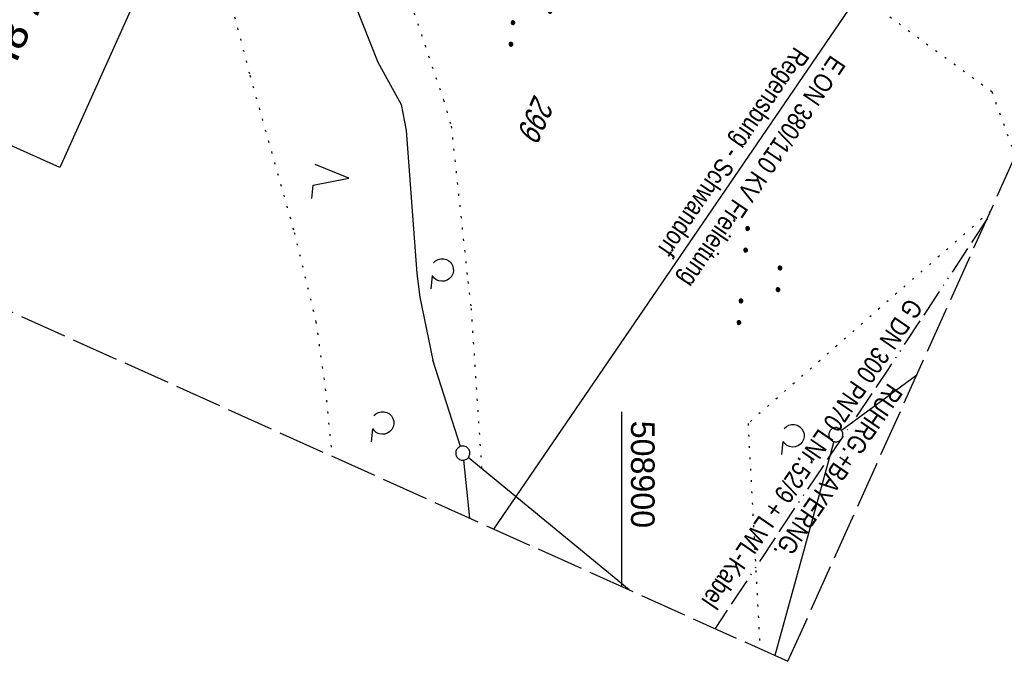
# Model space of a CAD drawing. Extents: x 508656 to 509297, y 448622 to 449584.
# Tile 7 of 53: x 508836 to 508941, y 448622 to 448690. Entities that reach past the tile are written whole.
import ezdxf

# ---------------------------------------------------------------- set-up
doc = ezdxf.new("R2010")
doc.units = 0
doc.header["$LTSCALE"] = 10
doc.header["$MEASUREMENT"] = 0
for name, pattern in [('ACAD_ISO13W100', [36, 12, -3, 12, -3, 0, -3, 0, -3]), ('AUSGEZOGEN', [0]), ('LT00', [0]), ('LT14', [0.6, 0.5, -0.1]), ('PUNKTX2_STR', [0.6, 0.1, -0.5])]:
    doc.linetypes.add(name, pattern=pattern)
doc.layers.get('0').update_dxf_attribs({"linetype": 'LT00'})
doc.layers.add('-BLATT_124-RAND', color=7, linetype='LT14', plot=False)
for name, color, linetype in [('BW_TEXT_A', 20, 'AUSGEZOGEN'), ('DFK_FLUR_NR', 250, 'LT00'), ('DFK_GZPKT', 250, 'LT00'), ('DFK_KATASTER', 250, 'LT00'), ('DFK_NUTZUNG', 250, 'LT00'), ('DFK_NUTZUNGSGRENZE', 70, 'PUNKTX2_STR'), ('GASLTG', 250, 'ACAD_ISO13W100'), ('GASLTG_TEXT', 250, 'Continuous'), ('STROM_FREILTG', 80, 'STROMFREILEITUNG'), ('STROM_TEXT', 80, 'Continuous'), ('V124_RASTER', 250, 'LT00')]:
    doc.layers.add(name, color=color, linetype=linetype)
doc.styles.add('Beschrift', font='ARIAL.TTF')
doc.styles.get("Standard").update_dxf_attribs({"font": 'ARIAL.TTF'})
doc.styles.add('Strom', font='txt-alt.shx')
doc.styles.add('Versorgungsltg', font='ARIAL.TTF', dxfattribs={"width": 0.8, "height": 2})
doc.linetypes.add('STROMFREILEITUNG', pattern='A,12.7,-5.5,["xx",Strom,S=2.5,R=0,X=-2.6,Y=-0.85],-4.35', length=22.55)

# ---------------------------------------------------------------- blocks, each defined once
blk = doc.blocks.new('SYMB7010')
at = {"color": 0, "linetype": 'ByBlock'}
for points in [[(-0.031408, 0.499213), (-0.093728, 0.49134), (-0.15457, 0.475719), (-0.212975, 0.452595), (-0.268021, 0.422333), (-0.31884, 0.385411), (-0.36463, 0.342411), (-0.40467, 0.29401), (-0.438329, 0.240973), (-0.465074, 0.184136), (-0.484486, 0.124395), (-0.496256, 0.062692), (-0.5002, 0)], [(-0.5002, 0), (-0.496256, -0.062692), (-0.484486, -0.124395), (-0.465075, -0.184136), (-0.438329, -0.240973), (-0.404671, -0.29401), (-0.36463, -0.342411), (-0.31884, -0.385411), (-0.268021, -0.422333), (-0.212975, -0.452595), (-0.154571, -0.475719), (-0.093728, -0.49134), (-0.031408, -0.499213), (0.031408, -0.499213)], [(0.5002, 0), (0.496256, 0.062692), (0.484485, 0.124395), (0.465074, 0.184136), (0.438329, 0.240973), (0.40467, 0.29401), (0.36463, 0.342411), (0.31884, 0.385411), (0.268021, 0.422333), (0.212975, 0.452595), (0.15457, 0.475719), (0.093728, 0.49134), (0.031408, 0.499213), (-0.031408, 0.499213)], [(0.031408, -0.499213), (0.093728, -0.491341), (0.15457, -0.475719), (0.212975, -0.452595), (0.268021, -0.422333), (0.31884, -0.385411), (0.36463, -0.342411), (0.404671, -0.294011), (0.438329, -0.240974), (0.465075, -0.184136), (0.484486, -0.124395), (0.496256, -0.062692), (0.500201, 0)]]:
    blk.add_lwpolyline(points, dxfattribs=at)
blk = doc.blocks.new('SYMB7212')
at = {"color": 0, "linetype": 'ByBlock'}
blk.add_line((0.07, -0.1), (0.21, -0.1), dxfattribs=at)
for points in [[(-0.119836, 0.00627), (-0.114449, 0.036077), (-0.101769, 0.063585), (-0.082606, 0.087042), (-0.05818, 0.104953), (-0.030047, 0.116177), (0, 0.12)], [(0, 0.12), (0.030047, 0.116177), (0.05818, 0.104953), (0.082606, 0.087041), (0.101769, 0.063585), (0.114449, 0.036077), (0.119836, 0.00627)], [(-0.068816, -0.098308), (-0.091239, -0.077945), (-0.107849, -0.052617), (-0.117589, -0.023936), (-0.119836, 0.00627)], [(0.119836, 0.00627), (0.117589, -0.023936), (0.107849, -0.052617), (0.091239, -0.077945), (0.068816, -0.098308)]]:
    blk.add_lwpolyline(points, dxfattribs=at)
blk = doc.blocks.new('SYMB7222')
at = {"color": 0, "linetype": 'ByBlock'}
blk.add_line((0, 0.185), (-0.11, -0.185), dxfattribs=at)
blk.add_lwpolyline([(0.25, -0.185), (0.11, -0.185), (0, 0.185)], dxfattribs=at)
blk = doc.blocks.new('SYMB7111')
at = {"color": 0, "linetype": 'ByBlock'}
for p, q in [((-0.12, 0.209164), (-0.12, 0.170836)), ((-0.115, 0.170204), (-0.115, 0.209796)), ((-0.11, 0.209164), (-0.11, 0.170836)), ((0.11, 0.209164), (0.11, 0.170836)), ((0.115, 0.170204), (0.115, 0.209796)), ((0.12, 0.209164), (0.12, 0.170836)), ((-0.13, 0.202919), (-0.13, 0.177081)), ((-0.125, 0.172895), (-0.125, 0.207105)), ((-0.105, 0.172895), (-0.105, 0.207105)), ((-0.1, 0.202919), (-0.1, 0.177081)), ((-0.095, 0.189874), (-0.095, 0.190146)), ((0.1, 0.202919), (0.1, 0.177081)), ((0.105, 0.172895), (0.105, 0.207105)), ((0.125, 0.172895), (0.125, 0.207105)), ((0.13, 0.202919), (0.13, 0.177081)), ((0.135, 0.189874), (0.135, 0.190146)), ((-0.515, -0.177081), (-0.515, -0.202919)), ((-0.51, -0.207105), (-0.51, -0.172895)), ((-0.505, -0.170836), (-0.505, -0.209164)), ((-0.5, -0.209796), (-0.5, -0.170204)), ((-0.495, -0.170836), (-0.495, -0.209164)), ((-0.49, -0.207105), (-0.49, -0.172895)), ((-0.485, -0.177081), (-0.485, -0.202919)), ((-0.48, -0.190126), (-0.48, -0.189854)), ((-0.285, -0.177081), (-0.285, -0.202919)), ((-0.28, -0.207105), (-0.28, -0.172895)), ((-0.275, -0.170836), (-0.275, -0.209164)), ((-0.27, -0.209796), (-0.27, -0.170204)), ((-0.265, -0.170836), (-0.265, -0.209164)), ((-0.26, -0.207105), (-0.26, -0.172895)), ((-0.255, -0.177081), (-0.255, -0.202919)), ((-0.25, -0.190126), (-0.25, -0.189854)), ((0.255, -0.177081), (0.255, -0.202919)), ((0.26, -0.207105), (0.26, -0.172895)), ((0.265, -0.170836), (0.265, -0.209164)), ((0.27, -0.209796), (0.27, -0.170204)), ((0.275, -0.170836), (0.275, -0.209164)), ((0.28, -0.207105), (0.28, -0.172895)), ((0.285, -0.177081), (0.285, -0.202919)), ((0.29, -0.190126), (0.29, -0.189854)), ((0.485, -0.177081), (0.485, -0.202919)), ((0.49, -0.207105), (0.49, -0.172895)), ((0.495, -0.170836), (0.495, -0.209164)), ((0.5, -0.209796), (0.5, -0.170204)), ((0.505, -0.170836), (0.505, -0.209164)), ((0.51, -0.207105), (0.51, -0.172895)), ((0.515, -0.177081), (0.515, -0.202919)), ((0.52, -0.190126), (0.52, -0.189854))]:
    blk.add_line(p, q, dxfattribs=at)
for points in [[(-0.095, 0.19), (-0.096981, 0.198678), (-0.10253, 0.205637), (-0.11055, 0.209499), (-0.11945, 0.209499), (-0.12747, 0.205637), (-0.133019, 0.198678), (-0.135, 0.19), (-0.133019, 0.181322), (-0.12747, 0.174363), (-0.11945, 0.170501), (-0.11055, 0.170501), (-0.10253, 0.174363), (-0.096981, 0.181322), (-0.095, 0.19)], [(0.135, 0.19), (0.133019, 0.198678), (0.12747, 0.205637), (0.11945, 0.209499), (0.11055, 0.209499), (0.10253, 0.205637), (0.096981, 0.198678), (0.095, 0.19), (0.096981, 0.181322), (0.10253, 0.174363), (0.11055, 0.170501), (0.11945, 0.170501), (0.12747, 0.174363), (0.133019, 0.181322), (0.135, 0.19)], [(-0.48, -0.19), (-0.481981, -0.181322), (-0.48753, -0.174363), (-0.49555, -0.170501), (-0.50445, -0.170501), (-0.51247, -0.174363), (-0.518019, -0.181322), (-0.52, -0.19), (-0.518019, -0.198678), (-0.51247, -0.205637), (-0.50445, -0.209499), (-0.49555, -0.209499), (-0.48753, -0.205637), (-0.481981, -0.198678), (-0.48, -0.19)], [(-0.25, -0.19), (-0.251981, -0.181322), (-0.25753, -0.174363), (-0.26555, -0.170501), (-0.27445, -0.170501), (-0.28247, -0.174363), (-0.288019, -0.181322), (-0.29, -0.19), (-0.288019, -0.198678), (-0.28247, -0.205637), (-0.27445, -0.209499), (-0.26555, -0.209499), (-0.25753, -0.205637), (-0.251981, -0.198678), (-0.25, -0.19)], [(0.29, -0.19), (0.288019, -0.181322), (0.28247, -0.174363), (0.27445, -0.170501), (0.26555, -0.170501), (0.25753, -0.174363), (0.251981, -0.181322), (0.25, -0.19), (0.251981, -0.198678), (0.25753, -0.205637), (0.26555, -0.209499), (0.27445, -0.209499), (0.28247, -0.205637), (0.288019, -0.198678), (0.29, -0.19)], [(0.52, -0.19), (0.518019, -0.181322), (0.51247, -0.174363), (0.50445, -0.170501), (0.49555, -0.170501), (0.48753, -0.174363), (0.481981, -0.181322), (0.48, -0.19), (0.481981, -0.198678), (0.48753, -0.205637), (0.49555, -0.209499), (0.50445, -0.209499), (0.51247, -0.205637), (0.518019, -0.198678), (0.52, -0.19)]]:
    blk.add_lwpolyline(points, dxfattribs=at)

msp = doc.modelspace()

# ---------------------------------------------------------------- linework, layer by layer
at = {"layer": '-BLATT_124-RAND'}
msp.add_lwpolyline([(509035.49, 449583.61), (508655.9, 448740.09), (508917.62, 448622.31), (509297.21, 449465.84), (509035.49, 449583.61)], dxfattribs=at)
at = {"layer": 'DFK_KATASTER'}
for p, q in [((508860.74, 448719.74), (508874.19, 448685.77)), ((508874.19, 448685.77), (508876.66, 448681.29)), ((508876.66, 448681.29), (508877.2, 448678.54)), ((508877.2, 448678.54), (508878.33, 448663.39)), ((508878.33, 448663.39), (508878.63, 448660.86)), ((508878.63, 448660.86), (508880.01, 448654.22)), ((508882.96, 448645.07), (508880.01, 448654.22)), ((508931.26, 448652.63), (508923.29, 448646.75)), ((508922.49, 448645.59), (508916.24, 448622.93)), ((508883.27, 448643.61), (508883.9, 448637.48)), ((508900.8, 448629.88), (508883.77, 448643.88))]:
    msp.add_line(p, q, dxfattribs=at)
at = {"layer": 'DFK_NUTZUNGSGRENZE', "ltscale": 0.2}
for p, q in [((508855.09, 448705.65), (508860.64, 448684.38)), ((508876.87, 448694.37), (508881.16, 448681.75)), ((508926.48, 448691.97), (508939.2, 448682.64)), ((508860.64, 448684.38), (508865.34, 448667.73)), ((508881.16, 448681.75), (508881.96, 448678.98)), ((508939.2, 448682.64), (508941.69, 448675.8)), ((508881.96, 448678.98), (508883.73, 448662.53)), ((508939.07, 448669.98), (508913.39, 448647.5)), ((508865.34, 448667.73), (508867.64, 448658.27)), ((508883.73, 448662.53), (508884.06, 448659.69)), ((508884.06, 448659.69), (508885.18, 448642.72)), ((508867.64, 448658.27), (508868.63, 448651.16)), ((508868.63, 448651.16), (508869.33, 448644.04)), ((508913.39, 448647.5), (508914.66, 448623.64))]:
    msp.add_line(p, q, dxfattribs=at)
at = {"layer": 'GASLTG', "ltscale": 0.025, "flags": 128}
msp.add_lwpolyline([(508938.7, 448669.17), (508928.22, 448653.24), (508917.22, 448636.88), (508909.91, 448625.78)], dxfattribs=at)
at = {"layer": 'STROM_FREILTG', "ltscale": 0.05, "flags": 128}
msp.add_lwpolyline([(508886.49, 448636.32), (508996.23, 448797)], dxfattribs=at)
at = {"layer": 'V124_RASTER'}
msp.add_line((508900, 448648.74), (508900, 448630.24), dxfattribs=at)

# ---------------------------------------------------------------- block references
at = {"layer": 'DFK_GZPKT', "xscale": 1.500000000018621, "yscale": 1.5, "zscale": 1.5, "rotation": 264.7377099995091}
for p in [(508922.69, 448646.31), (508883.19, 448644.36)]:
    msp.add_blockref('SYMB7010', p, dxfattribs=at)
at = {"layer": 'DFK_NUTZUNG', "xscale": 10.00000000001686, "yscale": 10, "zscale": 10, "rotation": 264.7377100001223}
for name, p in [('SYMB7111', (508890.64, 448692.46)), ('SYMB7222', (508869.29, 448673.66)), ('SYMB7111', (508914.78, 448662.99)), ('SYMB7212', (508881, 448663.75)), ('SYMB7212', (508874.69, 448647.55)), ('SYMB7212', (508918.14, 448646.2))]:
    msp.add_blockref(name, p, dxfattribs=at)

# ---------------------------------------------------------------- texts
at = {"layer": 'DFK_FLUR_NR', "oblique": 13.754, "width": 0.75}
msp.add_text('299', height=2.5, rotation=245.772, dxfattribs=at).set_placement((508890.78, 448682.44))
at = {"layer": 'GASLTG_TEXT', "insert": (508921.55, 448643.33), "char_height": 2, "attachment_point": 5, "rotation": 235.5946, "style": 'Versorgungsltg'}
msp.add_mtext('{\\fArial|b0|i0|c238|p34;RUHRG.+BAYERNG.\\PG DN 300} {\\fArial|b0|i0|c238|p34;PN70 LNr.52/9 + LWL-Kabel}', dxfattribs=at)
at = {"layer": 'STROM_TEXT', "insert": (508913.14, 448675.33), "char_height": 2, "attachment_point": 5, "rotation": 235.8231, "line_spacing_factor": 1.1, "style": 'Versorgungsltg'}
msp.add_mtext('E.ON 380/110 KV Freileitung\\PRegensburg - Schwandorf', dxfattribs=at)
at = {"layer": 'V124_RASTER', "width": 0.976}
msp.add_text(' 508900', height=2.5, rotation=-90.0017, dxfattribs=at).set_placement((508901, 448648.74))

# ---------------------------------------------------------------- next in the draw order: texts
at = {"layer": 'BW_TEXT_A', "insert": (508854.34, 448712.35), "char_height": 2, "width": 37.5546, "attachment_point": 1, "rotation": 245.772, "style": 'Beschrift', "bg_fill": 3, "box_fill_scale": 1.5, "bg_fill_color": 256, "bg_fill_transparency": 3936932}
msp.add_mtext('\\pt10,14;{\\Funir_o|c0;\\H1.75x;6838722}\\P\\ptz;{\\H1.75x;N_93_M177,8L\\W0.8;\\P\\H0.3714x;\\W1;\\P\\H1.924x;Mautbrücke\\P\\H0.1999x;\\P\\pt14;\\H3.602x;\\Pbei  Km^I177.874\\PLänge^I14.92 m\\PHöhe            5.04 m}', dxfattribs=at)

# ---------------------------------------------------------------- next in the draw order: linework, layer by layer
at = {"layer": 'BW_TEXT_A'}
msp.add_lwpolyline([(508858.18, 448713.86), (508840.51, 448674.59), (508808.84, 448688.84), (508826.51, 448728.11)], close=True, dxfattribs=at)

doc.saveas('drawing.dxf')
